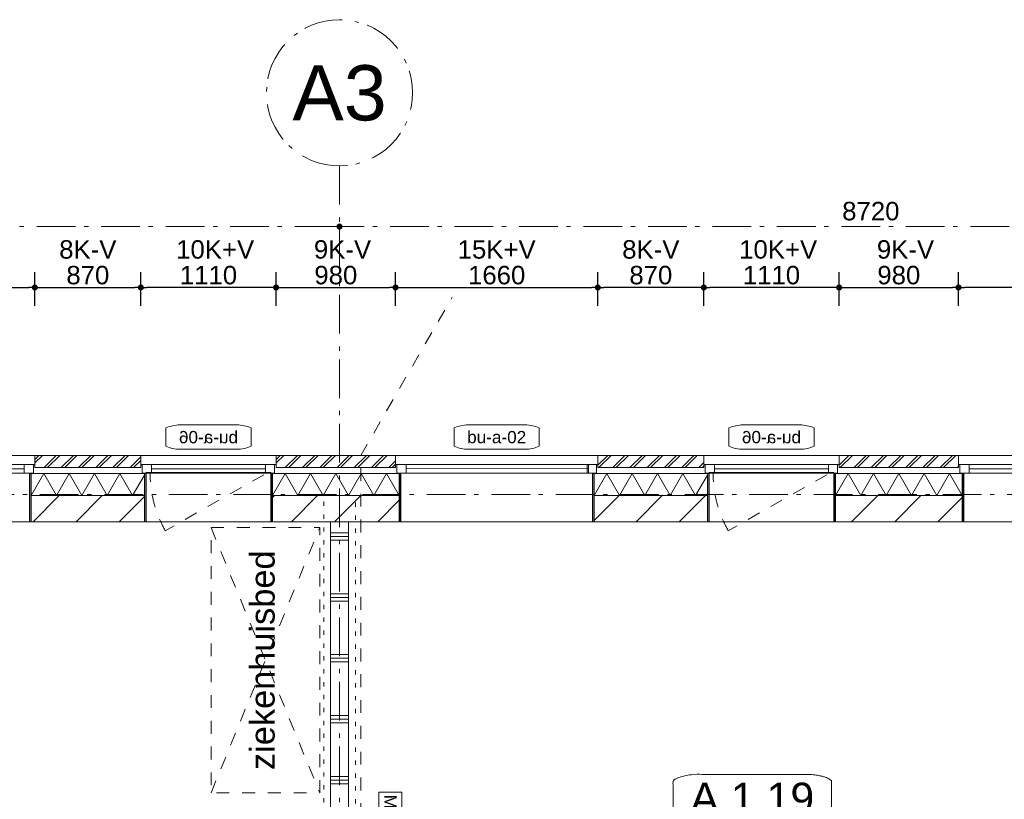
# Model space of a CAD drawing. Header units: millimetres. Extents: x -62314 to 79800, y -34032 to 28340.
# Tile 23 of 256: x -711 to 7368, y 17813 to 24210. Entities that reach past the tile are written whole.
import ezdxf
from ezdxf.enums import TextEntityAlignment as Align

# ---------------------------------------------------------------- set-up
doc = ezdxf.new("R2010")
doc.units = ezdxf.units.MM
doc.header["$LTSCALE"] = 508
doc.header["$PDMODE"] = 1
doc.header["$PDSIZE"] = -2
for name, pattern in [('Dash Style-1', [0.41664, 0.20828, -0.20836]), ('Dash Style-5', [0.20828, 0.069425, -0.138855]), ('Dash Style-6', [1.04164, 0.625, -0.20828, 0.06943, -0.13893])]:
    doc.linetypes.add(name, pattern=pattern)
doc.layers.get('0').update_dxf_attribs({"lineweight": 0})
doc.layers.get('DEFPOINTS').update_dxf_attribs({"lineweight": 0})
for name, color, linetype, lineweight in [('(00) tekening-lijn draairichting', 7, 'Dash Style-1', 0), ('(00) tekening-merk kozijn', 40, 'Continuous', 0), ('(00) tekening-stramien-algemeen', 7, 'Dash Style-6', 0), ('(00) tekst-algemeen', 8, 'Continuous', 0), ('(00) tekst-ruimtenummer-algemeen', 8, 'Continuous', 0), ('(00) tekst-ruimtenummer-gradering', 8, 'Continuous', 0), ('(00) tekst-symbool', 8, 'Continuous', 0), ('(04) bouwaanvraag-brandweer-bestaand-WBDBO', 142, 'Dash Style-1', 0), ('(04) bouwaanvraag-brandweer-WBDBO', 142, 'Dash Style-1', 0), ('(21) buitenwanden-X baksteen_metselwerk', 92, 'Continuous', 0), ('(22) binnenwanden-X kalkzandsteen', 1, 'Continuous', 0), ('(22) binnenwanden-X metal stud _', 92, 'Continuous', 0), ('(28) hoofddraagconstructie-bovenliggend', 1, 'Dash Style-5', 0), ('(42) binnenwandafwerkingen-R plaatmateriaal algemeen', 12, 'Continuous', 0), ('(8_) losse inventaris-(82) interieur', 1, 'Dash Style-1', 0), ('(__) constructies_materialen-K isolatie', 8, 'Continuous', 0), ('Dimension', 7, 'Continuous', 0), ('None', 7, 'Continuous', 0)]:
    doc.layers.add(name, color=color, linetype=linetype, lineweight=lineweight)
doc.styles.add('Arial', font='Arial')
doc.styles.add('Arial Italic (italic)', font='Arial Italic')
doc.styles.add('Helvetica', font='Helvetica')
doc.dimstyles.new('KE __', dxfattribs={"dimtxt": 151.308594, "dimasz": 50.074463, "dimexe": 125, "dimexo": 500, "dimgap": 25, "dimtad": 1, "dimdec": 1, "dimtxsty": 'Helvetica', "dimblk": 'DOT', "dimblk1": 'DOT', "dimblk2": 'DOT', "dimcen": 0, "dimdle": 100, "dimazin": 0, "dimtfac": 0.8, "dimtdec": 1, "dimtix": 1, "dimtmove": 0, "dimatfit": 0, "dimldrblk": 'DOT', "dimfxl": 150, "dimfxlon": 1, "dimfrac": 2, "dimtolj": 1, "dimarcsym": 0})
pattern_1 = [(45, (163395.98, 42314.6), (70.71068, -70.71068), []), (45, (163410.13, 42300.46), (70.71068, -70.71068), [])]
pattern_2 = [(45, (163395.98, 42314.6), (-176.7767, 176.7767), [])]

# ---------------------------------------------------------------- blocks, each defined once
blk = doc.blocks.new('Group-5-1')
at = {"layer": '(22) binnenwanden-X metal stud _', "linetype": 'Continuous', "lineweight": 0, "transparency": 33554687}
h = blk.add_hatch(dxfattribs=at)
h.set_pattern_fill('(__) metal stud-_ 1_100', color=253, style=0, pattern_type=2)
h.set_pattern_definition([(0, (0, 0), (3e-14, -500), []), (0, (2e-15, -30), (3e-14, -500), []), (0, (4e-15, -60), (3e-14, -500), [])])
h.paths.add_polyline_path([(-161557.9, -30904.2), (-161407.9, -30904.2), (-161407.9, -22223.2), (-161557.9, -22223.2)])
at = {"layer": '(22) binnenwanden-X metal stud _', "color": 7, "lineweight": 0, "transparency": 33554687, "flags": 128}
blk.add_lwpolyline([(-161557.9, -30904.2), (-161407.9, -30904.2), (-161407.9, -22223.2), (-161557.9, -22223.2)], close=True, dxfattribs=at)
at = {"layer": '(8_) losse inventaris-(82) interieur', "color": 17, "lineweight": 0, "transparency": 33554687}
for p, q in [((-162537.3, -22271.9), (-161645.8, -24448.3)), ((-162537.3, -24448.3), (-161645.8, -22271.9))]:
    blk.add_line(p, q, dxfattribs=at)
at = {"layer": '(8_) losse inventaris-(82) interieur', "color": 17, "lineweight": 0, "transparency": 33554687, "flags": 128}
blk.add_lwpolyline([(-162537.3, -22271.9), (-161645.8, -22271.9), (-161645.8, -24448.3), (-162537.3, -24448.3)], close=True, dxfattribs=at)
at = {"layer": '(8_) losse inventaris-(82) interieur', "color": 17, "transparency": 33554687, "insert": (-162217.1, -23360.1), "char_height": 201.745, "attachment_point": 2, "rotation": 90, "line_spacing_factor": 0.834288, "style": 'Helvetica'}
blk.add_mtext('ziekenhuisbed', dxfattribs=at)
blk = doc.blocks.new('Group-15-1')
at = {"layer": 'None', "color": 17, "transparency": 33554687}
blk.add_blockref('Group-5-1', (0, 0), dxfattribs=at)
blk = doc.blocks.new('(00)-1-ruimtenummer-200')
at = {"layer": '(00) tekst-ruimtenummer-algemeen', "color": 17, "lineweight": 0, "transparency": 33554687}
blk.add_open_spline([(433.3, 618), (491.4, 618), (591.9, 600.3), (650, 569.8), (650, 420.4), (650, 271.1), (591.9, 240.5), (491.4, 222.9), (0, 222.9), (-491.4, 222.9), (-591.9, 240.5), (-650, 271.1), (-650, 420.4), (-650, 569.8), (-591.9, 600.3), (-491.4, 618), (-14.5, 618), (433.3, 618)], degree=2, knots=[0, 0, 0, 0.013296, 0.026591, 0.039887, 0.251662, 0.264958, 0.278253, 0.291549, 0.503324, 0.51662, 0.529915, 0.543211, 0.754986, 0.768281, 0.781577, 0.794873, 1, 1, 1], dxfattribs=at)
at = {"layer": 'None', "color": 7, "linetype": 'Continuous', "lineweight": 0}
blk.add_point((0, 0), dxfattribs=at)
at = {"layer": '(00) tekst-ruimtenummer-algemeen', "color": 17, "transparency": 33554687, "style": 'Arial'}
for tag, p in [('nummer', (0, 222.9)), ('naam', (0, -243.4)), ('oppervlak', (0, -709.7))]:
    blk.add_attdef(tag, text='', height=251.7, dxfattribs=at).set_placement(p, align=Align.BOTTOM_CENTER)
at = {"layer": '(00) tekst-ruimtenummer-gradering', "color": 17, "transparency": 33554687, "style": 'Arial Italic (italic)'}
blk.add_attdef('personen', text='', height=251.7, dxfattribs=at).set_placement((0, -875.5), align=Align.TOP_CENTER)
at = {"layer": 'None', "color": 0, "flags": 1}
blk.add_attdef('klasse', (-1353.2, -1667.8), '', height=251.7, dxfattribs=at)
blk = doc.blocks.new('Group-52-1')
at = {"layer": '(28) hoofddraagconstructie-bovenliggend', "color": 2, "lineweight": 0, "transparency": 33554687, "flags": 128}
blk.add_lwpolyline([(18370, 15530.5), (18630, 15530.5), (18630, -122.5), (18370, -122.5)], close=True, dxfattribs=at)
blk = doc.blocks.new('constructie laagbouw basis-blok a')
at = {"layer": 'None', "color": 17, "transparency": 33554687}
blk.add_blockref('Group-52-1', (0, 0), dxfattribs=at)
blk = doc.blocks.new('constructie laagbouw 01 totaal')
at = {"layer": 'None', "color": 17, "transparency": 33554687}
blk.add_blockref('constructie laagbouw basis-blok a', (-17191.5, -7733), dxfattribs=at)
blk = doc.blocks.new('_Dot')
at = {"color": 0, "linetype": 'ByBlock', "lineweight": -2}
blk.add_line((-0.5, 0), (-1, 0), dxfattribs=at)
at = {"color": 0, "linetype": 'ByBlock', "const_width": 0.5}
blk.add_lwpolyline([(-0.25, 0, 1), (0.25, 0, 1)], format="xyb", close=True, dxfattribs=at)
blk = doc.blocks.new('*D105')
at = {"layer": 'DEFPOINTS', "color": 0, "transparency": 33554687}
for p in [(282.7, 22013), (-587.3, 20635.4), (282.7, 20635.4)]:
    blk.add_point(p, dxfattribs=at)
at = {"layer": 'Dimension', "color": 0, "lineweight": -2, "transparency": 33554687}
for p, q in [((-587.3, 21863), (-587.3, 22138)), ((282.7, 21863), (282.7, 22138)), ((-537.2, 22013), (232.6, 22013))]:
    blk.add_line(p, q, dxfattribs=at)
at = {"layer": 'Dimension', "color": 0, "lineweight": -2, "xscale": 50.07446289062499, "yscale": 50.07446289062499, "zscale": 50.07446289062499, "rotation": 180}
blk.add_blockref('_Dot', (-587.3, 22013), dxfattribs=at)
at = {"layer": 'Dimension', "color": 0, "lineweight": -2, "xscale": 50.07446289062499, "yscale": 50.07446289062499, "zscale": 50.07446289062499}
blk.add_blockref('_Dot', (282.7, 22013), dxfattribs=at)
at = {"layer": 'Dimension', "color": 0, "lineweight": 0, "transparency": 33554687, "insert": (-152.3, 22113.7), "char_height": 151.31, "attachment_point": 5, "style": 'Helvetica'}
blk.add_mtext('\\A1;870', dxfattribs=at)
blk = doc.blocks.new('*D106')
at = {"layer": 'DEFPOINTS', "color": 0, "transparency": 33554687}
for p in [(282.7, 22013), (282.7, 20635.4), (1392.7, 20635.4)]:
    blk.add_point(p, dxfattribs=at)
at = {"layer": 'Dimension', "color": 0, "lineweight": -2, "transparency": 33554687}
for p, q in [((282.7, 21863), (282.7, 22138)), ((1392.7, 21863), (1392.7, 22138)), ((1342.6, 22013), (332.8, 22013))]:
    blk.add_line(p, q, dxfattribs=at)
at = {"layer": 'Dimension', "color": 0, "lineweight": -2, "xscale": 50.07446289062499, "yscale": 50.07446289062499, "zscale": 50.07446289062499, "rotation": 180}
blk.add_blockref('_Dot', (282.7, 22013), dxfattribs=at)
at = {"layer": 'Dimension', "color": 0, "lineweight": -2, "xscale": 50.07446289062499, "yscale": 50.07446289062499, "zscale": 50.07446289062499}
blk.add_blockref('_Dot', (1392.7, 22013), dxfattribs=at)
at = {"layer": 'Dimension', "color": 0, "lineweight": 0, "transparency": 33554687, "insert": (837.7, 22113.7), "char_height": 151.31, "attachment_point": 5, "style": 'Helvetica'}
blk.add_mtext('\\A1;1110', dxfattribs=at)
blk = doc.blocks.new('*D107')
at = {"layer": 'DEFPOINTS', "color": 0, "transparency": 33554687}
for p in [(4032.7, 22013), (2372.7, 20635.4), (4032.7, 20635.4)]:
    blk.add_point(p, dxfattribs=at)
at = {"layer": 'Dimension', "color": 0, "lineweight": -2, "transparency": 33554687}
for p, q in [((2372.7, 21863), (2372.7, 22138)), ((4032.7, 21863), (4032.7, 22138)), ((2422.8, 22013), (3982.6, 22013))]:
    blk.add_line(p, q, dxfattribs=at)
at = {"layer": 'Dimension', "color": 0, "lineweight": -2, "xscale": 50.07446289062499, "yscale": 50.07446289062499, "zscale": 50.07446289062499, "rotation": 180}
blk.add_blockref('_Dot', (2372.7, 22013), dxfattribs=at)
at = {"layer": 'Dimension', "color": 0, "lineweight": -2, "xscale": 50.07446289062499, "yscale": 50.07446289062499, "zscale": 50.07446289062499}
blk.add_blockref('_Dot', (4032.7, 22013), dxfattribs=at)
at = {"layer": 'Dimension', "color": 0, "lineweight": 0, "transparency": 33554687, "insert": (3202.7, 22113.7), "char_height": 151.31, "attachment_point": 5, "style": 'Helvetica'}
blk.add_mtext('\\A1;1660', dxfattribs=at)
blk = doc.blocks.new('*D108')
at = {"layer": 'DEFPOINTS', "color": 0, "transparency": 33554687}
for p in [(6992.7, 22013), (6992.7, 20635.4), (8652.7, 20635.4)]:
    blk.add_point(p, dxfattribs=at)
at = {"layer": 'Dimension', "color": 0, "lineweight": -2, "transparency": 33554687}
for p, q in [((6992.7, 21863), (6992.7, 22138)), ((8652.7, 21863), (8652.7, 22138)), ((8602.6, 22013), (7042.8, 22013))]:
    blk.add_line(p, q, dxfattribs=at)
at = {"layer": 'Dimension', "color": 0, "lineweight": -2, "xscale": 50.07446289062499, "yscale": 50.07446289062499, "zscale": 50.07446289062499, "rotation": 180}
blk.add_blockref('_Dot', (6992.7, 22013), dxfattribs=at)
at = {"layer": 'Dimension', "color": 0, "lineweight": -2, "xscale": 50.07446289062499, "yscale": 50.07446289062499, "zscale": 50.07446289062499}
blk.add_blockref('_Dot', (8652.7, 22013), dxfattribs=at)
at = {"layer": 'Dimension', "color": 0, "lineweight": 0, "transparency": 33554687, "insert": (7822.7, 22113.7), "char_height": 151.31, "attachment_point": 5, "style": 'Helvetica'}
blk.add_mtext('\\A1;1660', dxfattribs=at)
blk = doc.blocks.new('*D121')
at = {"layer": 'DEFPOINTS', "color": 0, "transparency": 33554687}
for p in [(-587.3, 22013), (-2247.3, 20635.4), (-587.3, 20635.4)]:
    blk.add_point(p, dxfattribs=at)
at = {"layer": 'Dimension', "color": 0, "lineweight": -2, "transparency": 33554687}
for p, q in [((-2247.3, 21863), (-2247.3, 22138)), ((-587.3, 21863), (-587.3, 22138)), ((-2197.2, 22013), (-637.4, 22013))]:
    blk.add_line(p, q, dxfattribs=at)
at = {"layer": 'Dimension', "color": 0, "lineweight": -2, "xscale": 50.07446289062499, "yscale": 50.07446289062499, "zscale": 50.07446289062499, "rotation": 180}
blk.add_blockref('_Dot', (-2247.3, 22013), dxfattribs=at)
at = {"layer": 'Dimension', "color": 0, "lineweight": -2, "xscale": 50.07446289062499, "yscale": 50.07446289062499, "zscale": 50.07446289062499}
blk.add_blockref('_Dot', (-587.3, 22013), dxfattribs=at)
at = {"layer": 'Dimension', "color": 0, "lineweight": 0, "transparency": 33554687, "insert": (-1417.3, 22113.7), "char_height": 151.31, "attachment_point": 5, "style": 'Helvetica'}
blk.add_mtext('\\A1;1660', dxfattribs=at)
blk = doc.blocks.new('*D122')
at = {"layer": 'DEFPOINTS', "color": 0, "transparency": 33554687}
for p in [(2372.7, 22013), (1392.7, 20635.4), (2372.7, 20635.4)]:
    blk.add_point(p, dxfattribs=at)
at = {"layer": 'Dimension', "color": 0, "lineweight": -2, "transparency": 33554687}
for p, q in [((1392.7, 21863), (1392.7, 22138)), ((2372.7, 21863), (2372.7, 22138)), ((1442.8, 22013), (2322.6, 22013))]:
    blk.add_line(p, q, dxfattribs=at)
at = {"layer": 'Dimension', "color": 0, "lineweight": -2, "xscale": 50.07446289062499, "yscale": 50.07446289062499, "zscale": 50.07446289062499, "rotation": 180}
blk.add_blockref('_Dot', (1392.7, 22013), dxfattribs=at)
at = {"layer": 'Dimension', "color": 0, "lineweight": -2, "xscale": 50.07446289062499, "yscale": 50.07446289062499, "zscale": 50.07446289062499}
blk.add_blockref('_Dot', (2372.7, 22013), dxfattribs=at)
at = {"layer": 'Dimension', "color": 0, "lineweight": 0, "transparency": 33554687, "insert": (1882.7, 22113.7), "char_height": 151.31, "attachment_point": 5, "style": 'Helvetica'}
blk.add_mtext('\\A1;980', dxfattribs=at)
blk = doc.blocks.new('*D123')
at = {"layer": 'DEFPOINTS', "color": 0, "transparency": 33554687}
for p in [(4032.7, 22013), (4032.7, 20635.4), (4902.7, 20635.4)]:
    blk.add_point(p, dxfattribs=at)
at = {"layer": 'Dimension', "color": 0, "lineweight": -2, "transparency": 33554687}
for p, q in [((4032.7, 21863), (4032.7, 22138)), ((4902.7, 21863), (4902.7, 22138)), ((4852.6, 22013), (4082.8, 22013))]:
    blk.add_line(p, q, dxfattribs=at)
at = {"layer": 'Dimension', "color": 0, "lineweight": -2, "xscale": 50.07446289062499, "yscale": 50.07446289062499, "zscale": 50.07446289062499, "rotation": 180}
blk.add_blockref('_Dot', (4032.7, 22013), dxfattribs=at)
at = {"layer": 'Dimension', "color": 0, "lineweight": -2, "xscale": 50.07446289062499, "yscale": 50.07446289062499, "zscale": 50.07446289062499}
blk.add_blockref('_Dot', (4902.7, 22013), dxfattribs=at)
at = {"layer": 'Dimension', "color": 0, "lineweight": 0, "transparency": 33554687, "insert": (4467.7, 22113.7), "char_height": 151.31, "attachment_point": 5, "style": 'Helvetica'}
blk.add_mtext('\\A1;870', dxfattribs=at)
blk = doc.blocks.new('*D124')
at = {"layer": 'DEFPOINTS', "color": 0, "transparency": 33554687}
for p in [(6992.7, 22013), (6012.7, 20635.4), (6992.7, 20635.4)]:
    blk.add_point(p, dxfattribs=at)
at = {"layer": 'Dimension', "color": 0, "lineweight": -2, "transparency": 33554687}
for p, q in [((6012.7, 21863), (6012.7, 22138)), ((6992.7, 21863), (6992.7, 22138)), ((6062.8, 22013), (6942.6, 22013))]:
    blk.add_line(p, q, dxfattribs=at)
at = {"layer": 'Dimension', "color": 0, "lineweight": -2, "xscale": 50.07446289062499, "yscale": 50.07446289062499, "zscale": 50.07446289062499, "rotation": 180}
blk.add_blockref('_Dot', (6012.7, 22013), dxfattribs=at)
at = {"layer": 'Dimension', "color": 0, "lineweight": -2, "xscale": 50.07446289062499, "yscale": 50.07446289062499, "zscale": 50.07446289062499}
blk.add_blockref('_Dot', (6992.7, 22013), dxfattribs=at)
at = {"layer": 'Dimension', "color": 0, "lineweight": 0, "transparency": 33554687, "insert": (6502.7, 22113.7), "char_height": 151.31, "attachment_point": 5, "style": 'Helvetica'}
blk.add_mtext('\\A1;980', dxfattribs=at)
blk = doc.blocks.new('*D125')
at = {"layer": 'DEFPOINTS', "color": 0, "transparency": 33554687}
for p in [(4902.7, 22013), (4902.7, 20635.4), (6012.7, 20635.4)]:
    blk.add_point(p, dxfattribs=at)
at = {"layer": 'Dimension', "color": 0, "lineweight": -2, "transparency": 33554687}
for p, q in [((4902.7, 21863), (4902.7, 22138)), ((6012.7, 21863), (6012.7, 22138)), ((5962.6, 22013), (4952.8, 22013))]:
    blk.add_line(p, q, dxfattribs=at)
at = {"layer": 'Dimension', "color": 0, "lineweight": -2, "xscale": 50.07446289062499, "yscale": 50.07446289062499, "zscale": 50.07446289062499, "rotation": 180}
blk.add_blockref('_Dot', (4902.7, 22013), dxfattribs=at)
at = {"layer": 'Dimension', "color": 0, "lineweight": -2, "xscale": 50.07446289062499, "yscale": 50.07446289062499, "zscale": 50.07446289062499}
blk.add_blockref('_Dot', (6012.7, 22013), dxfattribs=at)
at = {"layer": 'Dimension', "color": 0, "lineweight": 0, "transparency": 33554687, "insert": (5457.7, 22113.7), "char_height": 151.31, "attachment_point": 5, "style": 'Helvetica'}
blk.add_mtext('\\A1;1110', dxfattribs=at)
blk = doc.blocks.new('Isolatie Object-11')
at = {"layer": '(__) constructies_materialen-K isolatie', "color": 2, "lineweight": 0, "transparency": 33554687, "flags": 128}
blk.add_lwpolyline([(0, 90), (1038, 90), (1038, -90), (0, -90)], close=True, dxfattribs=at)
blk.add_lwpolyline([(0, -90), (103.9, 90), (207.8, -90), (207.8, -90), (311.8, 90), (415.7, -90), (415.7, -90), (519.6, 90), (623.5, -90), (623.5, -90), (727.5, 90), (831.4, -90), (935.3, 90), (1038, -87.9)], dxfattribs=at)
blk = doc.blocks.new('00-merk kozijn')
at = {"layer": '(00) tekening-merk kozijn', "color": 2, "lineweight": 0, "transparency": 33554687, "flags": 128}
blk.add_lwpolyline([(233.3, 50, 0.105357), (349.4, 74.7), (350, 75), (350, 225), (349.4, 225.3, 0.105357), (233.3, 250), (-233.3, 250, 0.105357), (-349.4, 225.3), (-350, 225), (-350, 75), (-349.4, 74.7, 0.105357), (-233.3, 50)], format="xyb", close=True, dxfattribs=at)
at = {"layer": 'None', "color": 7, "linetype": 'Continuous', "lineweight": 0, "transparency": 33554687}
blk.add_point((0, 0), dxfattribs=at)
at = {"layer": '(00) tekening-merk kozijn', "color": 2, "transparency": 33554687, "style": 'Arial'}
blk.add_attdef('MERK', text='', height=100.7, dxfattribs=at).set_placement((0, 149.9), align=Align.MIDDLE_CENTER)
blk = doc.blocks.new('kozijn aansluiting-hoek zonder lijst')
at = {"layer": '(42) binnenwandafwerkingen-R plaatmateriaal algemeen', "color": 17, "lineweight": 0, "transparency": 33554687, "flags": 128}
blk.add_lwpolyline([(-32, 469), (-22, 469), (-22, 75), (-32, 75)], close=True, dxfattribs=at)
at = {"layer": 'None', "color": 17, "lineweight": 0, "transparency": 33554687}
blk.add_line((-17, 255), (-17, 469), dxfattribs=at)
at = {"layer": 'None', "color": 17, "lineweight": 0, "transparency": 33554687, "flags": 128}
blk.add_lwpolyline([(-76, 70), (0, 70), (0, 0), (-76, 0)], close=True, dxfattribs=at)
at = {"layer": 'None', "color": 7, "linetype": 'Continuous', "lineweight": 0, "transparency": 33554687}
for p in [(0, 0), (12, -75)]:
    blk.add_point(p, dxfattribs=at)
blk = doc.blocks.new('bu-a-06 plt')
at = {"layer": '(00) tekening-lijn draairichting', "color": 17, "lineweight": 0, "transparency": 33554687, "flags": 128}
blk.add_lwpolyline([(909.1, -297.9, 0.12979), (1034, 175), (76, 175)], format="xyb", close=True, dxfattribs=at)
at = {"layer": 'None', "color": 17, "lineweight": 0, "transparency": 33554687}
blk.add_line((1022, 210), (88, 210), dxfattribs=at)
at = {"layer": 'None', "color": 17, "lineweight": 0, "transparency": 33554687, "flags": 128}
for points in [[(0, 320), (1110, 320), (1110, 245), (0, 245)], [(88, 245), (1022, 245), (1022, 175), (88, 175)], [(44, 180), (1066, 180), (1066, -224), (44, -224)]]:
    blk.add_lwpolyline(points, close=True, dxfattribs=at)
at = {"layer": 'None', "color": 7, "linetype": 'Continuous', "lineweight": 0, "transparency": 33554687}
blk.add_point((0, 0), dxfattribs=at)
at = {"layer": '(00) tekst-algemeen', "color": 17, "transparency": 33554687}
blk.add_blockref('00-merk kozijn', (555, 320), dxfattribs=at).add_auto_attribs({'MERK': 'bu-a-06'})
at = {"layer": 'None', "color": 17, "transparency": 33554687, "rotation": 180}
blk.add_blockref('kozijn aansluiting-hoek zonder lijst', (12, 245), dxfattribs=at)
at = {"layer": 'None', "color": 17, "transparency": 33554687, "xscale": -1, "rotation": 180}
blk.add_blockref('kozijn aansluiting-hoek zonder lijst', (1098, 245), dxfattribs=at)
blk = doc.blocks.new('bu-a-02 plt')
at = {"layer": 'None', "color": 17, "lineweight": 0, "transparency": 33554687}
blk.add_line((88, 210), (1584, 212.5), dxfattribs=at)
at = {"layer": 'None', "color": 17, "lineweight": 0, "transparency": 33554687, "flags": 128}
for points in [[(0, 320), (1660, 320), (1660, 245), (0, 245)], [(88, 245), (1584, 245), (1584, 175), (88, 175)], [(44, 175), (1616, 175), (1616, -224), (44, -224)]]:
    blk.add_lwpolyline(points, close=True, dxfattribs=at)
at = {"layer": 'None', "color": 7, "linetype": 'Continuous', "lineweight": 0, "transparency": 33554687}
blk.add_point((0, 0), dxfattribs=at)
at = {"layer": '(00) tekst-algemeen', "color": 17, "transparency": 33554687}
blk.add_blockref('00-merk kozijn', (830, 320), dxfattribs=at).add_auto_attribs({'MERK': 'bu-a-02'})
at = {"layer": 'None', "color": 17, "transparency": 33554687, "rotation": 180}
blk.add_blockref('kozijn aansluiting-hoek zonder lijst', (12, 245), dxfattribs=at)
at = {"layer": 'None', "color": 17, "transparency": 33554687, "xscale": -1, "rotation": 180}
blk.add_blockref('kozijn aansluiting-hoek zonder lijst', (1648, 245), dxfattribs=at)
blk = doc.blocks.new('Isolatie Object-12')
at = {"layer": '(__) constructies_materialen-K isolatie', "color": 2, "lineweight": 0, "transparency": 33554687, "flags": 128}
blk.add_lwpolyline([(0, 90), (928, 90), (928, -90), (0, -90)], close=True, dxfattribs=at)
blk.add_lwpolyline([(0, -90), (103.9, 90), (207.8, -90), (207.8, -90), (311.8, 90), (415.7, -90), (415.7, -90), (519.6, 90), (623.5, -90), (623.5, -90), (727.5, 90), (831.4, -90), (928, 77.3)], dxfattribs=at)
blk = doc.blocks.new('Isolatie Object-13')
at = {"layer": '(__) constructies_materialen-K isolatie', "color": 2, "lineweight": 0, "transparency": 33554687, "flags": 128}
blk.add_lwpolyline([(0, 90), (1038, 90), (1038, -90), (0, -90)], close=True, dxfattribs=at)
blk.add_lwpolyline([(0, -90), (103.9, 90), (207.8, -90), (207.8, -90), (311.8, 90), (415.7, -90), (415.7, -90), (519.6, 90), (623.5, -90), (623.5, -90), (727.5, 90), (831.4, -90), (935.3, 90), (1038, -87.9)], dxfattribs=at)
blk = doc.blocks.new('Isolatie Object-14')
at = {"layer": '(__) constructies_materialen-K isolatie', "color": 2, "lineweight": 0, "transparency": 33554687, "flags": 128}
blk.add_lwpolyline([(0, 90), (928, 90), (928, -90), (0, -90)], close=True, dxfattribs=at)
blk.add_lwpolyline([(0, -90), (103.9, 90), (207.8, -90), (207.8, -90), (311.8, 90), (415.7, -90), (415.7, -90), (519.6, 90), (623.5, -90), (623.5, -90), (727.5, 90), (831.4, -90), (928, 77.3)], dxfattribs=at)
blk = doc.blocks.new('blok B 01 (2D)')
at = {"layer": '(04) bouwaanvraag-brandweer-bestaand-WBDBO', "color": 6, "lineweight": 0, "transparency": 33554687}
for p, q in [((-3053.9, 31542.7), (-2665.7, 32991.6)), ((-808.7, 23163.3), (-3053.9, 31542.7))]:
    blk.add_line(p, q, dxfattribs=at)
blk = doc.blocks.new('MS 8 - 150mm _ 30min _ 39db')
at = {"layer": '(00) tekst-symbool', "color": 17, "lineweight": 0, "transparency": 33554687, "flags": 128}
blk.add_lwpolyline([(-189.7, 95.6), (189.7, 95.6), (189.7, -95.6), (-189.7, -95.6)], close=True, dxfattribs=at)
at = {"layer": '(00) tekst-symbool', "color": 17, "transparency": 33554687, "insert": (0, 0), "char_height": 100.87, "attachment_point": 5, "line_spacing_factor": 0.834288, "style": 'Helvetica'}
blk.add_mtext('MS-8', dxfattribs=at)
blk = doc.blocks.new('Group-165-1')
at = {"layer": 'None', "color": 17, "transparency": 33554687, "rotation": 270}
blk.add_blockref('MS 8 - 150mm _ 30min _ 39db', (-161066, -24631.5), dxfattribs=at)
blk = doc.blocks.new('Group-29-1')
at = {"layer": '(04) bouwaanvraag-brandweer-WBDBO', "color": 1, "lineweight": 0, "transparency": 33554687}
for p, q in [((37.5, 412.5), (-37.5, 337.5)), ((37.5, 337.5), (-37.5, 412.5))]:
    blk.add_line(p, q, dxfattribs=at)
blk = doc.blocks.new('Group-30-1')
at = {"layer": '(04) bouwaanvraag-brandweer-WBDBO', "color": 1, "lineweight": 0, "transparency": 33554687}
for p, q in [((37.5, -412.5), (-37.5, -337.5)), ((37.5, -337.5), (-37.5, -412.5))]:
    blk.add_line(p, q, dxfattribs=at)
blk = doc.blocks.new('brand-30 wbdbo')
at = {"layer": '(04) bouwaanvraag-brandweer-WBDBO', "color": 1, "linetype": 'Continuous', "lineweight": 0, "transparency": 33554687}
blk.add_line((0, 375), (0, -375), dxfattribs=at)
at = {"layer": 'None', "color": 7, "linetype": 'Continuous', "lineweight": 0, "transparency": 33554687}
blk.add_point((0, 0), dxfattribs=at)
at = {"layer": '(04) bouwaanvraag-brandweer-WBDBO', "color": 1, "transparency": 33554687}
for name in ['Group-29-1', 'Group-30-1']:
    blk.add_blockref(name, (0, 0), dxfattribs=at)
at = {"layer": '(04) bouwaanvraag-brandweer-WBDBO', "color": 1, "transparency": 33554687, "insert": (0, -630.6), "char_height": 113.27, "attachment_point": 8, "line_spacing_factor": 0.962448, "style": 'Arial'}
blk.add_mtext('30', dxfattribs=at)
blk = doc.blocks.new('bu-a-07')
at = {"layer": '(00) tekst-algemeen', "color": 17, "transparency": 33554687}
ref = blk.add_blockref('00-merk kozijn', (830, -320), dxfattribs=dict(at, xscale=-1, rotation=180))
ref.add_attrib('MERK', 'bu-a-07', dxfattribs={"layer": '(00) tekening-merk kozijn', "color": 2, "transparency": 33554687, "height": 100.69, "style": 'Arial'}).set_placement((830, -469.9), align=Align.MIDDLE_CENTER)
at = {"layer": 'None', "color": 17, "transparency": 33554687, "xscale": -1, "rotation": 180}
blk.add_blockref('bu-a-02 plt', (0, 0), dxfattribs=at)
at = {"layer": 'None', "color": 17, "transparency": 33554687}
blk.add_blockref('brand-30 wbdbo', (300.7, -212.5), dxfattribs=at)
blk = doc.blocks.new('*D405')
at = {"layer": '(00) tekening-stramien-algemeen', "color": 0, "lineweight": -2, "transparency": 33554687}
for p, q in [((18287.4, -500), (18287.4, -622.2)), ((26957.3, -497.2), (18337.5, -497.2)), ((27007.4, -500), (27007.4, -622.2))]:
    blk.add_line(p, q, dxfattribs=at)
at = {"layer": 'DEFPOINTS', "color": 0, "transparency": 33554687}
for p in [(18287.4, 0), (27007.4, 0), (18287.4, -497.2)]:
    blk.add_point(p, dxfattribs=at)
at = {"layer": '(00) tekening-stramien-algemeen', "color": 0, "lineweight": -2, "xscale": 50.07446289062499, "yscale": 50.07446289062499, "zscale": 50.07446289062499, "rotation": 180}
blk.add_blockref('_Dot', (18287.4, -497.2), dxfattribs=at)
at = {"layer": '(00) tekening-stramien-algemeen', "color": 0, "lineweight": -2, "xscale": 50.07446289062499, "yscale": 50.07446289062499, "zscale": 50.07446289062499}
blk.add_blockref('_Dot', (27007.4, -497.2), dxfattribs=at)
at = {"layer": '(00) tekening-stramien-algemeen', "color": 0, "lineweight": 0, "transparency": 33554687, "insert": (22647.4, -371.6), "char_height": 151.31, "attachment_point": 5, "style": 'Helvetica'}
blk.add_mtext('\\A1;8720', dxfattribs=at)
blk = doc.blocks.new('00-stramienbol')
at = {"layer": '(00) tekening-stramien-algemeen', "color": 2, "lineweight": 0, "transparency": 33554687, "flags": 128}
blk.add_lwpolyline([(0, 600), (58.8, 597.1), (117.1, 588.5), (174.2, 574.2), (229.6, 554.3), (282.8, 529.2), (333.3, 498.9), (380.6, 463.8), (424.3, 424.3), (463.8, 380.6), (498.9, 333.3), (529.2, 282.8), (554.3, 229.6), (574.2, 174.2), (588.5, 117.1), (597.1, 58.8), (600, 0), (597.1, -58.8), (588.5, -117.1), (574.2, -174.2), (554.3, -229.6), (529.2, -282.8), (498.9, -333.3), (463.8, -380.6), (424.3, -424.3), (380.6, -463.8), (333.3, -498.9), (282.8, -529.2), (229.6, -554.3), (174.2, -574.2), (117.1, -588.5), (58.8, -597.1), (0, -600), (-58.8, -597.1), (-117.1, -588.5), (-174.2, -574.2), (-229.6, -554.3), (-282.8, -529.2), (-333.3, -498.9), (-380.6, -463.8), (-424.3, -424.3), (-463.8, -380.6), (-498.9, -333.3), (-529.2, -282.8), (-554.3, -229.6), (-574.2, -174.2), (-588.5, -117.1), (-597.1, -58.8), (-600, 0), (-597.1, 58.8), (-588.5, 117.1), (-574.2, 174.2), (-554.3, 229.6), (-529.2, 282.8), (-498.9, 333.3), (-463.8, 380.6), (-424.3, 424.3), (-380.6, 463.8), (-333.3, 498.9), (-282.8, 529.2), (-229.6, 554.3), (-174.2, 574.2), (-117.1, 588.5), (-58.8, 597.1)], close=True, dxfattribs=at)
at = {"layer": '(00) tekening-stramien-algemeen', "color": 7, "linetype": 'Continuous', "lineweight": 0, "transparency": 33554687}
for p in [(0, 600), (-600, 0), (0, 0), (600, 0), (0, -600)]:
    blk.add_point(p, dxfattribs=at)
at = {"layer": '(00) tekening-stramien-algemeen', "color": 2, "transparency": 33554687, "style": 'Arial'}
blk.add_attdef('hoofdveld', text='', height=453.1, dxfattribs=at).set_placement((0, 0), align=Align.MIDDLE_CENTER)
at = {"layer": 'None', "color": 0, "flags": 1}
for tag, p in [('subveld_1', (-600, -1415.6)), ('subveld_2', (-600, -2231.2))]:
    blk.add_attdef(tag, p, '', height=453.1, dxfattribs=at)
blk = doc.blocks.new('*D408')
at = {"layer": '(00) tekening-stramien-algemeen', "color": 0, "lineweight": -2, "transparency": 33554687}
for p, q in [((9187.4, -500), (9187.4, -622.2)), ((18237.3, -497.2), (9237.5, -497.2)), ((18287.4, -500), (18287.4, -622.2))]:
    blk.add_line(p, q, dxfattribs=at)
at = {"layer": 'DEFPOINTS', "color": 0, "transparency": 33554687}
for p in [(9187.4, 0), (18287.4, 0), (9187.4, -497.2)]:
    blk.add_point(p, dxfattribs=at)
at = {"layer": '(00) tekening-stramien-algemeen', "color": 0, "lineweight": -2, "xscale": 50.07446289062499, "yscale": 50.07446289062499, "zscale": 50.07446289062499, "rotation": 180}
blk.add_blockref('_Dot', (9187.4, -497.2), dxfattribs=at)
at = {"layer": '(00) tekening-stramien-algemeen', "color": 0, "lineweight": -2, "xscale": 50.07446289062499, "yscale": 50.07446289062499, "zscale": 50.07446289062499}
blk.add_blockref('_Dot', (18287.4, -497.2), dxfattribs=at)
at = {"layer": '(00) tekening-stramien-algemeen', "color": 0, "lineweight": 0, "transparency": 33554687, "insert": (13737.4, -371.6), "char_height": 151.31, "attachment_point": 5, "style": 'Helvetica'}
blk.add_mtext('\\A1;9100', dxfattribs=at)
blk = doc.blocks.new('stramien langsgevel blok A')
at = {"layer": '(00) tekening-stramien-algemeen', "color": 2, "lineweight": 0, "transparency": 33554687}
blk.add_line((18287.4, 0), (18287.4, -2374.9), dxfattribs=at)
at = {"layer": '(00) tekening-stramien-algemeen', "color": 2}
ref = blk.add_blockref('00-stramienbol', (18287.4, 600), dxfattribs=dict(at, rotation=180))
ref.add_attrib('hoofdveld', 'A3', dxfattribs={"color": 2, "transparency": 33554687, "height": 453.1, "style": 'Arial'}).set_placement((18287.4, 600), align=Align.MIDDLE_CENTER)
at = {"layer": '(00) tekening-stramien-algemeen', "color": 2, "lineweight": 0, "transparency": 33554687}
for base, p1, p2, picture, middle in [((9187.4, -497.2), (18287.4, 0), (9187.4, 0), '*D408', (13737.4, -371.6)), ((18287.4, -497.2), (27007.4, 0), (18287.4, 0), '*D405', (22647.4, -371.6))]:
    dim = blk.add_linear_dim(base=base, p1=p1, p2=p2, dimstyle='KE __', override={"dimtxt": 151.308594, "dimgap": 50, "dimdec": 0, "dimpost": '<>', "dimtxsty": 'Helvetica', "dimtmove": 2}, dxfattribs=at)
    dim.commit()
    dim.dimension.update_dxf_attribs({"geometry": picture, "text_midpoint": middle})

msp = doc.modelspace()

# ---------------------------------------------------------------- hatches: boundary and pattern name
at = {"layer": '(21) buitenwanden-X baksteen_metselwerk', "linetype": 'Continuous', "lineweight": 0, "transparency": 33554687}
h = msp.add_hatch(dxfattribs=at)
h.set_pattern_fill('(__)F metselwerk 2', color=253, style=0, pattern_type=2)
h.set_pattern_definition(pattern_1)
h.paths.add_polyline_path([(282.72, 20535.36), (282.72, 20635.36), (-587.28, 20635.36), (-587.28, 20535.36)])
h = msp.add_hatch(dxfattribs=at)
h.set_pattern_fill('(__)F metselwerk 2', color=253, style=0, pattern_type=2)
h.set_pattern_definition(pattern_1)
h.paths.add_polyline_path([(2372.72, 20535.36), (2372.72, 20635.36), (1392.72, 20635.36), (1392.72, 20535.36)])
h = msp.add_hatch(dxfattribs=at)
h.set_pattern_fill('(__)F metselwerk 2', color=253, style=0, pattern_type=2)
h.set_pattern_definition(pattern_1)
h.paths.add_polyline_path([(4902.72, 20535.36), (4902.72, 20635.36), (4032.72, 20635.36), (4032.72, 20535.36)])
h = msp.add_hatch(dxfattribs=at)
h.set_pattern_fill('(__)F metselwerk 2', color=253, style=0, pattern_type=2)
h.set_pattern_definition(pattern_1)
h.paths.add_polyline_path([(6992.72, 20535.36), (6992.72, 20635.36), (6012.72, 20635.36), (6012.72, 20535.36)])
at = {"layer": '(22) binnenwanden-X kalkzandsteen', "linetype": 'Continuous', "lineweight": 0, "transparency": 33554687}
h = msp.add_hatch(dxfattribs=at)
h.set_pattern_fill('(__)F kzs 1_100', color=253, style=0, pattern_type=2)
h.set_pattern_definition(pattern_2)
h.paths.add_polyline_path([(-616.28, 20305.36), (-616.28, 20091.36), (311.72, 20091.36), (311.72, 20305.36)])
h = msp.add_hatch(dxfattribs=at)
h.set_pattern_fill('(__)F kzs 1_100', color=253, style=0, pattern_type=2)
h.set_pattern_definition(pattern_2)
h.paths.add_polyline_path([(1363.72, 20305.36), (1363.72, 20091.36), (2401.72, 20091.36), (2401.72, 20305.36)])
h = msp.add_hatch(dxfattribs=at)
h.set_pattern_fill('(__)F kzs 1_100', color=253, style=0, pattern_type=2)
h.set_pattern_definition(pattern_2)
h.paths.add_polyline_path([(4003.72, 20305.36), (4003.72, 20091.36), (4931.72, 20091.36), (4931.72, 20305.36)])
h = msp.add_hatch(dxfattribs=at)
h.set_pattern_fill('(__)F kzs 1_100', color=253, style=0, pattern_type=2)
h.set_pattern_definition(pattern_2)
h.paths.add_polyline_path([(5983.72, 20305.36), (5983.72, 20091.36), (7021.72, 20091.36), (7021.72, 20305.36)])

# ---------------------------------------------------------------- linework, layer by layer
at = {"layer": '(00) tekening-stramien-algemeen', "color": 2, "lineweight": 0, "transparency": 33554687}
for p, q in [((1913.04, 23010.29), (1913.04, 638.19)), ((57450, 20635.36), (-21063.27, 20635.36)), ((57450, 20315.36), (-21063.27, 20315.36))]:
    msp.add_line(p, q, dxfattribs=at)
at = {"layer": '(21) buitenwanden-X baksteen_metselwerk', "color": 7, "lineweight": 0, "transparency": 33554687, "flags": 128}
for points in [[(282.72, 20535.36), (282.72, 20635.36), (-587.28, 20635.36), (-587.28, 20535.36)], [(2372.72, 20535.36), (2372.72, 20635.36), (1392.72, 20635.36), (1392.72, 20535.36)], [(4902.72, 20535.36), (4902.72, 20635.36), (4032.72, 20635.36), (4032.72, 20535.36)], [(6992.72, 20535.36), (6992.72, 20635.36), (6012.72, 20635.36), (6012.72, 20535.36)]]:
    msp.add_lwpolyline(points, close=True, dxfattribs=at)
at = {"layer": '(22) binnenwanden-X kalkzandsteen', "color": 3, "lineweight": 0, "transparency": 33554687, "flags": 128}
for points in [[(-616.28, 20305.36), (-616.28, 20091.36), (311.72, 20091.36), (311.72, 20305.36)], [(1363.72, 20305.36), (1363.72, 20091.36), (2401.72, 20091.36), (2401.72, 20305.36)], [(4003.72, 20305.36), (4003.72, 20091.36), (4931.72, 20091.36), (4931.72, 20305.36)], [(5983.72, 20305.36), (5983.72, 20091.36), (7021.72, 20091.36), (7021.72, 20305.36)]]:
    msp.add_lwpolyline(points, close=True, dxfattribs=at)

# ---------------------------------------------------------------- block references
at = {"layer": '(__) constructies_materialen-K isolatie', "color": 2}
for name, p in [('Isolatie Object-14', (-616.28, 20395.36)), ('Isolatie Object-13', (1363.72, 20395.36)), ('Isolatie Object-12', (4003.72, 20395.36)), ('Isolatie Object-11', (5983.72, 20395.36))]:
    msp.add_blockref(name, p, dxfattribs=at)
at = {"layer": 'None', "color": 17, "transparency": 33554687}
for name, p in [('stramien langsgevel blok A', (-16374.38, 23010.29)), ('bu-a-02 plt', (2372.72, 20315.36)), ('bu-a-02 plt', (6992.72, 20315.36)), ('constructie laagbouw 01 totaal', (604.57, 12507.88)), ('Group-15-1', (163395.98, 42314.6)), ('Group-165-1', (163395.98, 42314.6))]:
    msp.add_blockref(name, p, dxfattribs=at)
for name, p, rotation in [('blok B 01 (2D)', (-3125.94, -10622.93), 344.9999999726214), ('bu-a-07', (-587.28, 20315.36), 180)]:
    msp.add_blockref(name, p, dxfattribs=dict(at, rotation=rotation))
at = {"layer": 'None', "color": 17, "transparency": 33554687, "xscale": -1}
for p in [(1392.72, 20315.36), (6012.72, 20315.36)]:
    msp.add_blockref('bu-a-06 plt', p, dxfattribs=at)
at = {"layer": 'None', "color": 17, "transparency": 33554687}
msp.add_blockref('(00)-1-ruimtenummer-200', (5300, 17400), dxfattribs=at).add_auto_attribs({'nummer': 'A.1.19', 'naam': 'theorie lokaal 1', 'oppervlak': '55 m2', 'personen': '31pers'})

# ---------------------------------------------------------------- texts
at = {"layer": 'None', "color": 17, "transparency": 33554687, "char_height": 151.309, "attachment_point": 8, "line_spacing_factor": 0.834288, "style": 'Helvetica'}
for s, insert in [('8K-V', (-152.28, 22247.59)), ('10K+V', (892.72, 22247.59)), ('9K-V', (1937.72, 22247.59)), ('15K+V', (3202.72, 22247.59)), ('8K-V', (4467.72, 22247.59)), ('10K+V', (5512.72, 22247.59)), ('9K-V', (6557.72, 22247.59))]:
    msp.add_mtext(s, dxfattribs=dict(at, insert=insert))

# ---------------------------------------------------------------- dimensions: what is measured, and where the dimension line sits
at = {"layer": 'Dimension', "color": 17, "lineweight": 0, "transparency": 33554687}
for base, p1, p2, picture, middle in [((-587.28, 22013.04), (-2247.28, 20635.36), (-587.28, 20635.36), '*D121', (-1417.28, 22113.69)), ((282.72, 22013.04), (-587.28, 20635.36), (282.72, 20635.36), '*D105', (-152.28, 22113.69)), ((282.72, 22013.04), (1392.72, 20635.36), (282.72, 20635.36), '*D106', (837.72, 22113.69)), ((2372.72, 22013.04), (1392.72, 20635.36), (2372.72, 20635.36), '*D122', (1882.72, 22113.69)), ((4032.72, 22013.04), (2372.72, 20635.36), (4032.72, 20635.36), '*D107', (3202.72, 22113.69)), ((4032.72, 22013.04), (4902.72, 20635.36), (4032.72, 20635.36), '*D123', (4467.72, 22113.69)), ((4902.72, 22013.04), (6012.72, 20635.36), (4902.72, 20635.36), '*D125', (5457.72, 22113.69)), ((6992.72, 22013.04), (6012.72, 20635.36), (6992.72, 20635.36), '*D124', (6502.72, 22113.69)), ((6992.72, 22013.04), (8652.72, 20635.36), (6992.72, 20635.36), '*D108', (7822.72, 22113.69))]:
    dim = msp.add_linear_dim(base=base, p1=p1, p2=p2, dimstyle='KE __', override={"dimgap": 25, "dimpost": '<>', "dimtxsty": 'Helvetica', "dimtmove": 2}, dxfattribs=at)
    dim.commit()
    dim.dimension.update_dxf_attribs({"geometry": picture, "text_midpoint": middle})

doc.saveas('drawing.dxf')
